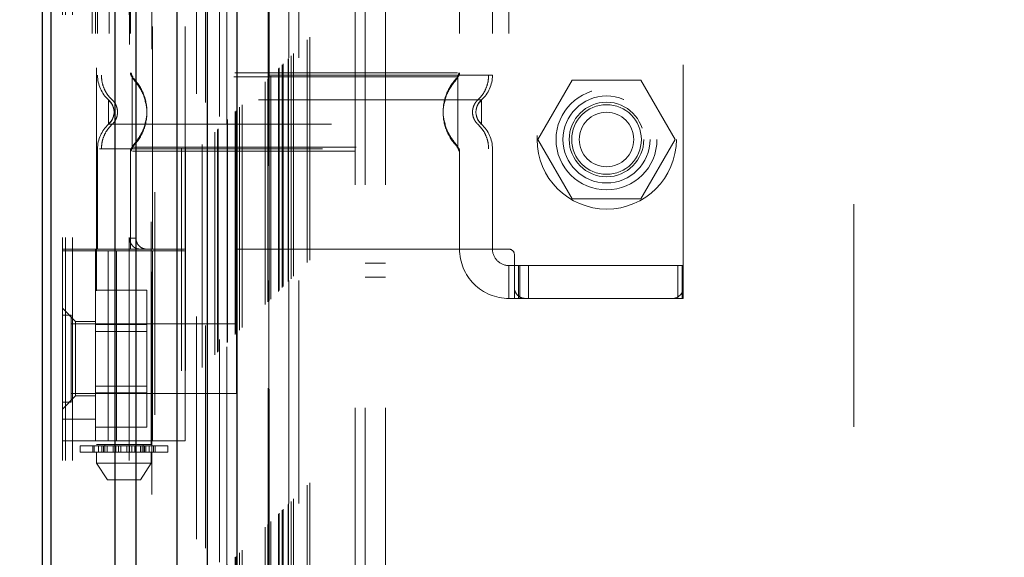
# Model space of a CAD drawing. Header units: inches. Extents: x 0.2 to 10.8, y 0.2 to 8.2.
# Tile 30 of 58: x 3.311 to 3.753, y 4.182 to 4.423. Entities that reach past the tile are written whole.
import ezdxf

# ---------------------------------------------------------------- set-up
doc = ezdxf.new("R2010")
doc.units = ezdxf.units.IN
doc.header["$MEASUREMENT"] = 0
doc.linetypes.add('HIDDEN', pattern=[0.07500000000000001, 0.05, -0.025])
doc.layers.add('DIMENSIONS', color=140, linetype='Continuous')
doc.styles.add('SLDTEXTSTYLE0', font='TXT', dxfattribs={"width": 0.7})
doc.dimstyles.new('SLDDIMSTYLE0', dxfattribs={"dimtxt": 0.0849609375, "dimasz": 0.13, "dimexe": 0, "dimexo": 0.0625, "dimgap": 0.021240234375, "dimtad": 0, "dimtih": 1, "dimtoh": 1, "dimlfac": 8, "dimrnd": 1e-09, "dimzin": 12, "dimdsep": 46, "dimtxsty": 'SLDTEXTSTYLE0', "dimsah": 1, "dimcen": 0.09, "dimadec": 0, "dimazin": 3, "dimtfac": 1, "dimtofl": 0, "dimtmove": 0, "dimatfit": 3, "dimfxl": 0, "dimfrac": 2, "dimtolj": 1, "dimtzin": 12, "dimarcsym": 0})

# ---------------------------------------------------------------- blocks, each defined once
blk = doc.blocks.new('_D_1')
at = {"layer": 'DIMENSIONS'}
for p, q in [((3.702812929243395, 4.795142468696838), (2.951442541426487, 4.795142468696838)), ((3.076442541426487, 4.795142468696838), (3.076442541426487, 4.419075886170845)), ((2.914868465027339, 4.26502494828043), (2.886338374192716, 4.26502494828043)), ((2.886338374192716, 4.26502494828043), (2.886338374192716, 4.129994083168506)), ((3.238016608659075, 4.26502494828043), (3.266546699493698, 4.26502494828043)), ((3.266546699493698, 4.26502494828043), (3.266546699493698, 4.129994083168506)), ((2.886338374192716, 4.129994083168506), (2.914868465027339, 4.129994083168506)), ((3.266546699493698, 4.129994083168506), (3.238016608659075, 4.129994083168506)), ((3.076442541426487, 3.559600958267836), (3.076442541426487, 4.110974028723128)), ((3.702729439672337, 3.559600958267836), (2.951442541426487, 3.559600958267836))]:
    blk.add_line(p, q, dxfattribs=at)
for points in [[(3.076442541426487, 4.795142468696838), (3.056442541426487, 4.665142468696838), (3.096442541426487, 4.665142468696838)], [(3.076442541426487, 3.559600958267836), (3.096442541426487, 3.689600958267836), (3.056442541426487, 3.689600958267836)]]:
    blk.add_solid(points, dxfattribs=at)
at = {"layer": 'DIMENSIONS', "char_height": 0.08333333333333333, "attachment_point": 1, "style": 'SLDTEXTSTYLE0'}
for s, insert in [('9.88', (2.950207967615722, 4.391467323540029)), ('251.1', (2.914868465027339, 4.23741639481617))]:
    blk.add_mtext(s, dxfattribs=dict(at, insert=insert))

msp = doc.modelspace()

# ---------------------------------------------------------------- linework, layer by layer
at = {"color": 7, "linetype": 'HIDDEN', "lineweight": 18}
for p, q in [((3.334739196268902, 3.225509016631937), (3.334739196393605, 5.587281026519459)), ((3.330239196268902, 3.225509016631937), (3.330239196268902, 5.143230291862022)), ((3.331557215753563, 3.225509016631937), (3.331557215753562, 5.142482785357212)), ((3.334739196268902, 3.225509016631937), (3.334739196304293, 5.140985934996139)), ((3.360171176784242, 3.225509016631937), (3.360171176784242, 5.129022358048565)), ((3.363353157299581, 3.225509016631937), (3.363353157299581, 5.128634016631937)), ((3.37028621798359, 5.110150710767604), (3.370286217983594, 3.244588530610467)), ((3.37167206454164, 3.245960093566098), (3.371672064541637, 5.108783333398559)), ((3.390426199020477, 5.090077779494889), (3.390426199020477, 3.264665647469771)), ((3.383676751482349, 3.265704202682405), (3.383676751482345, 5.089039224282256)), ((3.385376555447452, 3.265864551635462), (3.385376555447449, 5.0888788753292)), ((3.392979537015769, 3.267267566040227), (3.392979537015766, 5.08747586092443)), ((3.394337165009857, 5.086117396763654), (3.394337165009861, 3.268622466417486)), ((3.398604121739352, 3.27289215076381), (3.398604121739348, 5.081851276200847)), ((3.399825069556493, 3.27411309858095), (3.399825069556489, 5.080630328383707)), ((3.400049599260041, 3.274337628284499), (3.400049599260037, 5.080405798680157)), ((3.400660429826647, 5.079808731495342), (3.400660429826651, 3.27495231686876)), ((3.404052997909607, 5.076450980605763), (3.404052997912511, 3.2782924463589)), ((3.404099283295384, 3.278384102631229), (3.404099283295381, 5.07636158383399)), ((3.404300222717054, 3.278588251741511), (3.40430022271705, 5.076155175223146)), ((3.40777868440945, 3.282066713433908), (3.407778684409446, 5.072676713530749)), ((3.408124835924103, 3.28240331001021), (3.408124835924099, 5.072328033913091)), ((3.408484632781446, 5.072033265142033), (3.408484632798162, 3.282710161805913)), ((3.409732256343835, 3.284020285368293), (3.409732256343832, 5.070723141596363)), ((3.410828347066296, 3.285116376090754), (3.410828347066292, 5.069627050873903)), ((3.421154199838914, 3.295442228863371), (3.42115419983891, 5.059301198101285)), ((3.422404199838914, 3.296692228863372), (3.422404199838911, 5.058051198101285)), ((3.42249485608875, 5.057936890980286), (3.422494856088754, 3.296798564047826)), ((3.422723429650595, 5.057709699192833), (3.422723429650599, 3.297038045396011)), ((3.42302919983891, 5.057426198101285), (3.423029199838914, 3.297317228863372)), ((3.423029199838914, 3.297317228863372), (3.42302919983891, 5.057426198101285)), ((3.423654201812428, 3.297942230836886), (3.423654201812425, 5.056801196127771)), ((3.423725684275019, 3.297987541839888), (3.423725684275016, 5.056737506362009)), ((3.427091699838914, 3.301379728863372), (3.42709169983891, 5.053363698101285)), ((3.427091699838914, 3.301379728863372), (3.42709169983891, 5.053363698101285)), ((3.427453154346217, 3.301741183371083), (3.427453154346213, 5.053002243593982)), ((3.428846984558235, 3.303135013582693), (3.428846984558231, 5.051608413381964)), ((3.429279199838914, 3.303567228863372), (3.42927919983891, 5.051176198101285)), ((3.431493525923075, 3.305758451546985), (3.431493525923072, 5.048987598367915)), ((3.431702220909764, 3.305948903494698), (3.431702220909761, 5.048772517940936)), ((3.432773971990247, 3.307062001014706), (3.432773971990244, 5.047681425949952)), ((3.433933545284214, 3.308221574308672), (3.433933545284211, 5.046521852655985)), ((3.440069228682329, 3.314357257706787), (3.440069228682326, 5.04038616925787)), ((3.441161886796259, 3.315454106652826), (3.441161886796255, 5.039320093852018)), ((3.461614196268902, 3.349134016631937), (3.461614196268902, 5.005509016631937)), ((3.461614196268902, 3.349134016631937), (3.461614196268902, 5.005509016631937)), ((3.466114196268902, 3.349134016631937), (3.466114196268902, 5.005509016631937)), ((3.475114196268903, 3.349134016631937), (3.475114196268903, 5.005509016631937)), ((3.422812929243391, 3.406184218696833), (3.422812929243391, 4.948559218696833)), ((3.43181292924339, 3.406184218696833), (3.43181292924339, 4.948559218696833)), ((3.436312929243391, 3.406184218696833), (3.436312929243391, 4.948559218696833)), ((3.436312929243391, 3.406184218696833), (3.436312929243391, 4.948559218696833)), ((3.68531292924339, 3.640559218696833), (3.68531292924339, 4.714184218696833)), ((3.345495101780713, 4.601665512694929), (3.345495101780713, 4.232571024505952)), ((3.370101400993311, 4.232571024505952), (3.370101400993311, 4.601665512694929)), ((3.608782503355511, 4.303122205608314), (3.608782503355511, 4.534421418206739)), ((3.343601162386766, 4.51719700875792), (3.343601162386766, 4.320346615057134)), ((3.345002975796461, 4.51719700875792), (3.345002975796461, 4.320346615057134)), ((3.345987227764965, 4.51719700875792), (3.345987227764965, 4.320346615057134)), ((3.351206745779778, 4.51719700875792), (3.351206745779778, 4.320346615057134)), ((3.360751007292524, 4.51719700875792), (3.360751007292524, 4.320346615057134)), ((3.370593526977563, 4.320346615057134), (3.370593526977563, 4.51719700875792)), ((3.385357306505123, 4.320346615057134), (3.385357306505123, 4.51719700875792)), ((3.508388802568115, 4.51719700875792), (3.508388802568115, 4.320346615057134)), ((3.523152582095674, 4.51719700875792), (3.523152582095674, 4.320346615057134)), ((3.530534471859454, 4.51719700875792), (3.530534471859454, 4.320346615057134)), ((3.530534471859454, 4.51719700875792), (3.530534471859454, 4.320346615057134)), ((3.360311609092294, 4.512275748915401), (3.360311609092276, 4.325267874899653)), ((3.363211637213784, 4.512275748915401), (3.363211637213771, 4.325267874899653)), ((3.361487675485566, 4.397678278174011), (3.362749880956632, 4.395804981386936)), ((3.507652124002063, 4.397678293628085), (3.506388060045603, 4.395802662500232)), ((3.558961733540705, 4.39618421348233), (3.543589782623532, 4.36955921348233)), ((3.589705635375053, 4.39618421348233), (3.558961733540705, 4.39618421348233)), ((3.605077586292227, 4.36955921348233), (3.589705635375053, 4.39618421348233)), ((3.353369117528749, 4.381862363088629), (3.353237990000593, 4.383068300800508)), ((3.515901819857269, 4.383068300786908), (3.51577069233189, 4.381862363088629)), ((3.515905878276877, 4.383088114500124), (3.515772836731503, 4.381862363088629)), ((3.353237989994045, 4.380656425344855), (3.353369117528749, 4.381862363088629)), ((3.51577069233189, 4.381862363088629), (3.515901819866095, 4.38065642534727)), ((3.515772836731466, 4.381862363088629), (3.515905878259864, 4.380636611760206)), ((3.543589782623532, 4.36955921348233), (3.558961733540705, 4.34293421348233)), ((3.589705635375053, 4.34293421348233), (3.605077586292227, 4.36955921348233)), ((3.3459872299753, 4.365356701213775), (3.345987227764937, 4.320346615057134)), ((3.362749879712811, 4.367919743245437), (3.361487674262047, 4.366046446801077)), ((3.506388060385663, 4.367922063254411), (3.507652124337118, 4.366046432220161)), ((3.523152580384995, 4.365356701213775), (3.52315258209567, 4.320346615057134)), ((3.360751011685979, 4.364290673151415), (3.360751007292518, 4.320346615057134)), ((3.508388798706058, 4.364290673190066), (3.508388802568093, 4.320346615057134)), ((3.558961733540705, 4.34293421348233), (3.589705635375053, 4.34293421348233)), ((3.360311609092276, 4.325267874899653), (3.363211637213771, 4.325267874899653)), ((3.385357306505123, 4.320346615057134), (3.330239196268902, 4.320346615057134)), ((3.330239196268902, 4.319608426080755), (3.385357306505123, 4.319608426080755)), ((3.345002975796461, 4.320346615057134), (3.345002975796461, 4.319608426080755)), ((3.345002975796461, 4.234224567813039), (3.345002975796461, 4.319608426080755)), ((3.350665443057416, 4.234224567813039), (3.350665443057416, 4.319608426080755)), ((3.354486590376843, 4.319608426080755), (3.354486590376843, 4.234224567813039)), ((3.370593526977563, 4.234224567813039), (3.370593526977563, 4.319608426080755)), ((3.508388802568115, 4.320346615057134), (3.385357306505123, 4.320346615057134)), ((3.385357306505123, 4.234224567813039), (3.385357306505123, 4.319608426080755)), ((3.530534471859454, 4.320346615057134), (3.508388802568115, 4.320346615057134)), ((3.532995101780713, 4.317885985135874), (3.532995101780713, 4.303122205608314)), ((3.466114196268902, 4.314071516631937), (3.475114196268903, 4.314071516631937)), ((3.530534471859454, 4.312964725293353), (3.530534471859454, 4.298200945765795)), ((3.530534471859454, 4.312964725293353), (3.532995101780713, 4.312964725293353)), ((3.532995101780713, 4.312964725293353), (3.535455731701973, 4.312964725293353)), ((3.53489875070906, 4.298200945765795), (3.53489875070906, 4.312964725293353)), ((3.535455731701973, 4.298200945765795), (3.535455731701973, 4.312964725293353)), ((3.606321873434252, 4.312964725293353), (3.535455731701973, 4.312964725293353)), ((3.539284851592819, 4.298200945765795), (3.539284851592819, 4.312964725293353)), ((3.606321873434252, 4.298200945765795), (3.606321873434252, 4.312964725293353)), ((3.606321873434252, 4.312964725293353), (3.608782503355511, 4.312964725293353)), ((3.608247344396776, 4.298200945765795), (3.608247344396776, 4.312964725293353)), ((3.466114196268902, 4.307821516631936), (3.475114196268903, 4.307821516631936)), ((3.532995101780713, 4.298200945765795), (3.532995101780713, 4.303122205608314)), ((3.608782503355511, 4.298200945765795), (3.608782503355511, 4.303122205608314)), ((3.345002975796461, 4.301877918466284), (3.368127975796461, 4.301877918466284)), ((3.368127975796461, 4.28650596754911), (3.368127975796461, 4.301877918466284)), ((3.532995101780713, 4.298200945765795), (3.530534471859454, 4.298200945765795)), ((3.535455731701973, 4.298200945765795), (3.532995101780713, 4.298200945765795)), ((3.537916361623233, 4.298200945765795), (3.535455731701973, 4.298200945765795)), ((3.537916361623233, 4.298200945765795), (3.603861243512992, 4.298200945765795)), ((3.606321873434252, 4.298200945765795), (3.603861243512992, 4.298200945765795)), ((3.608782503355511, 4.298200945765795), (3.606321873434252, 4.298200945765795)), ((3.336144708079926, 4.287866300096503), (3.330239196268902, 4.293771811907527)), ((3.334145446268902, 4.290665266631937), (3.330239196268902, 4.290665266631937)), ((3.334145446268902, 4.251602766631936), (3.334145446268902, 4.290665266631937)), ((3.408364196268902, 4.286759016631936), (3.334145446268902, 4.286759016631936)), ((3.336144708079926, 4.287866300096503), (3.336144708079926, 4.271134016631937)), ((3.345002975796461, 4.287866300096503), (3.336144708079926, 4.287866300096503)), ((3.345002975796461, 4.28650596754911), (3.368127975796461, 4.28650596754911)), ((3.368127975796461, 4.255762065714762), (3.368127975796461, 4.28650596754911)), ((3.408364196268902, 4.255509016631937), (3.408364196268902, 4.286759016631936)), ((3.368127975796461, 4.283377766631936), (3.345002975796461, 4.283377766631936)), ((3.336144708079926, 4.271134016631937), (3.336144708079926, 4.254401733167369)), ((3.345002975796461, 4.258890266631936), (3.368127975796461, 4.258890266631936)), ((3.330239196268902, 4.248496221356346), (3.336144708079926, 4.254401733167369)), ((3.334145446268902, 4.255509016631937), (3.408364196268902, 4.255509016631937)), ((3.336144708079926, 4.254401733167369), (3.345002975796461, 4.254401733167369)), ((3.345002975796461, 4.255762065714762), (3.368127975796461, 4.255762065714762)), ((3.368127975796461, 4.240390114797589), (3.368127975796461, 4.255762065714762)), ((3.330239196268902, 4.251602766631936), (3.334145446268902, 4.251602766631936)), ((3.345002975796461, 4.244067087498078), (3.330239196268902, 4.244067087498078)), ((3.345002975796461, 4.240390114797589), (3.368127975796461, 4.240390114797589)), ((3.385357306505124, 4.234224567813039), (3.330239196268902, 4.234224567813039)), ((3.370101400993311, 4.232571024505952), (3.345495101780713, 4.232571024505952)), ((3.349186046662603, 4.232571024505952), (3.349186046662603, 4.229126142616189)), ((3.366410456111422, 4.229126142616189), (3.366410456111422, 4.232571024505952)), ((3.338113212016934, 4.2320788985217), (3.34643406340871, 4.2320788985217)), ((3.338113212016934, 4.2320788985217), (3.338113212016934, 4.229126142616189)), ((3.34643406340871, 4.229126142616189), (3.338113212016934, 4.229126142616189)), ((3.34379273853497, 4.2320788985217), (3.34379273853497, 4.229126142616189)), ((3.343846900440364, 4.229126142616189), (3.343846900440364, 4.2320788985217)), ((3.344522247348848, 4.2320788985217), (3.344522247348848, 4.229126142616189)), ((3.345495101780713, 4.229126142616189), (3.345495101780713, 4.224204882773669)), ((3.34643406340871, 4.2320788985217), (3.34643406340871, 4.229126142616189)), ((3.34643406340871, 4.2320788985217), (3.347963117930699, 4.2320788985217)), ((3.347963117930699, 4.229126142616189), (3.34643406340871, 4.229126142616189)), ((3.347963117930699, 4.229126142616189), (3.347963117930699, 4.2320788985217)), ((3.347963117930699, 4.2320788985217), (3.350333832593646, 4.2320788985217)), ((3.349404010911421, 4.229126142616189), (3.347963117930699, 4.229126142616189)), ((3.348577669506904, 4.229126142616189), (3.348577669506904, 4.2320788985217)), ((3.349186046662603, 4.2320788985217), (3.349186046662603, 4.229126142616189)), ((3.349294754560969, 4.2320788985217), (3.349294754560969, 4.229126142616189)), ((3.349294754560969, 4.229126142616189), (3.366192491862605, 4.229126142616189)), ((3.349307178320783, 4.229126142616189), (3.349307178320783, 4.2320788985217)), ((3.350237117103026, 4.229126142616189), (3.350237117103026, 4.2320788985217)), ((3.350333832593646, 4.2320788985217), (3.350333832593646, 4.229126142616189)), ((3.350333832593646, 4.2320788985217), (3.350357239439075, 4.2320788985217)), ((3.350333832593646, 4.2320788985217), (3.352968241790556, 4.2320788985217)), ((3.350357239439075, 4.229126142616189), (3.350357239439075, 4.2320788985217)), ((3.352968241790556, 4.2320788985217), (3.352968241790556, 4.229126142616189)), ((3.352968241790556, 4.2320788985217), (3.354240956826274, 4.2320788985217)), ((3.354240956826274, 4.229126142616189), (3.354240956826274, 4.2320788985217)), ((3.354240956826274, 4.2320788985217), (3.355327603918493, 4.2320788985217)), ((3.355327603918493, 4.2320788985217), (3.355327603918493, 4.229126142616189)), ((3.355327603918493, 4.2320788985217), (3.356434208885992, 4.2320788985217)), ((3.356434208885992, 4.229126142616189), (3.356434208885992, 4.2320788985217)), ((3.356434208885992, 4.2320788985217), (3.359162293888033, 4.2320788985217)), ((3.359162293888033, 4.2320788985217), (3.359162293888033, 4.229126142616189)), ((3.359162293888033, 4.2320788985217), (3.360268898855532, 4.2320788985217)), ((3.360268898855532, 4.229126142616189), (3.360268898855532, 4.2320788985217)), ((3.360268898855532, 4.2320788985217), (3.361355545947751, 4.2320788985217)), ((3.361355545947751, 4.2320788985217), (3.361355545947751, 4.229126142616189)), ((3.361355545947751, 4.2320788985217), (3.362628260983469, 4.2320788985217)), ((3.362628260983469, 4.229126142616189), (3.362628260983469, 4.2320788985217)), ((3.362628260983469, 4.2320788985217), (3.36523926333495, 4.2320788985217)), ((3.36523926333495, 4.2320788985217), (3.365262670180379, 4.2320788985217)), ((3.36523926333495, 4.2320788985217), (3.36523926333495, 4.229126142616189)), ((3.365262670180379, 4.229126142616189), (3.365262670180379, 4.2320788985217)), ((3.365262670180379, 4.2320788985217), (3.367633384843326, 4.2320788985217)), ((3.365359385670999, 4.2320788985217), (3.365359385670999, 4.229126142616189)), ((3.367633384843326, 4.229126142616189), (3.366192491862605, 4.229126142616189)), ((3.366289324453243, 4.2320788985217), (3.366289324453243, 4.229126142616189)), ((3.366301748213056, 4.229126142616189), (3.366301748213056, 4.2320788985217)), ((3.366410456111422, 4.229126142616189), (3.366410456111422, 4.2320788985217)), ((3.367018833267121, 4.2320788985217), (3.367018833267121, 4.229126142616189)), ((3.367633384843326, 4.2320788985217), (3.367633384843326, 4.229126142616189)), ((3.367633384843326, 4.2320788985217), (3.369162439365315, 4.2320788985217)), ((3.369162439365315, 4.229126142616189), (3.367633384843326, 4.229126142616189)), ((3.369162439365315, 4.229126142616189), (3.369162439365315, 4.2320788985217)), ((3.369162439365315, 4.2320788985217), (3.377483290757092, 4.2320788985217)), ((3.377483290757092, 4.229126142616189), (3.369162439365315, 4.229126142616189)), ((3.370101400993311, 4.224204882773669), (3.370101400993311, 4.229126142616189)), ((3.371074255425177, 4.229126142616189), (3.371074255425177, 4.2320788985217)), ((3.371749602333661, 4.2320788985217), (3.371749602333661, 4.229126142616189)), ((3.371803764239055, 4.229126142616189), (3.371803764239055, 4.2320788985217)), ((3.377483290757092, 4.229126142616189), (3.377483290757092, 4.2320788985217)), ((3.345495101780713, 4.224204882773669), (3.370101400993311, 4.224204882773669)), ((3.345495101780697, 4.224204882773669), (3.350416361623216, 4.216822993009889)), ((3.365180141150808, 4.216822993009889), (3.370101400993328, 4.224204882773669)), ((3.350416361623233, 4.216822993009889), (3.365180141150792, 4.216822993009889))]:
    msp.add_line(p, q, dxfattribs=at)
at = {"color": 7, "linetype": 'Continuous', "lineweight": 25}
for p, q in [((3.321239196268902, 3.225509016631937), (3.321239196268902, 5.144253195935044)), ((3.325193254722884, 3.225509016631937), (3.325193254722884, 5.142482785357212)), ((3.353807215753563, 3.225509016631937), (3.353807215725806, 5.129022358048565)), ((3.363353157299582, 3.225509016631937), (3.363353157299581, 5.128634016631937)), ((3.381562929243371, 5.090077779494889), (3.381562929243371, 3.264665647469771)), ((3.395189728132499, 5.076450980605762), (3.395189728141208, 3.2782924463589)), ((3.408484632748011, 5.072033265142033), (3.408484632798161, 3.282710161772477))]:
    msp.add_line(p, q, dxfattribs=at)
at = {"color": 7, "linetype": 'HIDDEN', "lineweight": 18}
for centre, radius in [((3.57443792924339, 4.369559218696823), 0.03124999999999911), ((3.574333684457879, 4.36955921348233), 0.02263779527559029), ((3.574333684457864, 4.36955921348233), 0.01953125), ((3.574333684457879, 4.36955921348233), 0.01673228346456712), ((3.574333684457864, 4.36955921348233), 0.01562500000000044), ((3.574333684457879, 4.36955921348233), 0.01224374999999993)]:
    msp.add_circle(centre, radius, dxfattribs=at)
for centre, radius, start, end in [((3.360751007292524, 4.398368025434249), 0.01476377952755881, 180.0000000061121, 228.2366022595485), ((3.363211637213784, 4.399434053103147), 0.002460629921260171, 180.0000000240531, 225.5237275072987), ((3.505928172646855, 4.399434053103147), 0.002460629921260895, 314.4762724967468, 359.9999999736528), ((3.508388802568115, 4.398368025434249), 0.01476377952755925, 311.7633977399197, 0), ((3.360751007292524, 4.36535670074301), 0.01476377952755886, 131.7633977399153, 180), ((3.508388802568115, 4.36535670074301), 0.01476377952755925, 0, 48.23660226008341), ((3.363211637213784, 4.364290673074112), 0.002460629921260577, 134.4762724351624, 180), ((3.505928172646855, 4.364290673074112), 0.002460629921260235, 2.750604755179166e-08, 45.52372749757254), ((3.530534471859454, 4.320346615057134), 0.02214566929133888, 180, 270.0000000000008), ((3.530534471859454, 4.320346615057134), 0.007381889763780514, 180, 270.0000000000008), ((3.530534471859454, 4.317885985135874), 0.002460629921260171, 0, 90), ((3.537916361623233, 4.303122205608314), 0.004921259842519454, 180, 270.0000000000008), ((3.603861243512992, 4.303122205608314), 0.004921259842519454, 270.0000000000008, 0)]:
    msp.add_arc(centre, radius, start, end, dxfattribs=at)
for points, knots in [([(3.523152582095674, 4.39836802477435), (3.522822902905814, 4.39836802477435), (3.522163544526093, 4.39836802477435), (3.516896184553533, 4.39836802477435), (3.508709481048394, 4.398368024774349), (3.497608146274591, 4.39836802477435), (3.484101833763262, 4.39836802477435), (3.468687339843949, 4.39836802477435), (3.451962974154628, 4.39836802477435), (3.434569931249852, 4.39836802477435), (3.417176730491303, 4.39836802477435), (3.400452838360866, 4.39836802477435), (3.385036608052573, 4.39836802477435), (3.371536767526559, 4.39836802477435), (3.360411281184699, 4.39836802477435), (3.352314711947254, 4.39836802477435), (3.347656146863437, 4.39836802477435), (3.347049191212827, 4.39836802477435), (3.346848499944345, 4.39836802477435)], [0, 0, 0, 0, 0.06454114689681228, 0.1290822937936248, 0.1936234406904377, 0.25816458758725, 0.3227057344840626, 0.3872468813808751, 0.4517880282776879, 0.5163291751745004, 0.580870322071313, 0.6454114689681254, 0.7099526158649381, 0.7744937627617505, 0.839034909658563, 0.9035760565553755, 0.9681172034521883, 1, 1, 1, 1]), ([(3.347697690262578, 4.398368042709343), (3.347758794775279, 4.397343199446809), (3.347882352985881, 4.3952708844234), (3.348873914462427, 4.392294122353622), (3.350391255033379, 4.389557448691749), (3.351824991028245, 4.388083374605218), (3.352534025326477, 4.387354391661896)], [0, 0, 0, 0, 0.2472720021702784, 0.5000037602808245, 0.752733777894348, 1, 1, 1, 1]), ([(3.361107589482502, 4.399445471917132), (3.361115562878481, 4.399282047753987), (3.361131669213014, 4.398951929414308), (3.361286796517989, 4.398477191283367), (3.361515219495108, 4.398033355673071), (3.361738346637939, 4.397790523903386), (3.361848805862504, 4.397670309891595)], [0, 0, 0, 0, 0.2475219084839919, 0.4999965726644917, 0.7524730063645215, 0.9999999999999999, 0.9999999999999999, 0.9999999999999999, 0.9999999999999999]), ([(3.361487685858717, 4.397678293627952), (3.361487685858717, 4.397719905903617), (3.361487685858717, 4.395095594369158), (3.361487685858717, 4.388071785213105), (3.361487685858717, 4.38186236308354), (3.361487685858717, 4.37565294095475), (3.361487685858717, 4.368629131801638), (3.361487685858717, 4.366004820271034), (3.361487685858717, 4.366046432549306)], [6.283185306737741, 6.283185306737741, 6.283185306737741, 6.283185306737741, 7.068583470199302, 7.461282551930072, 7.853981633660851, 8.24668071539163, 8.63937979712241, 9.42477796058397, 9.42477796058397, 9.42477796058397, 9.42477796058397]), ([(3.36801755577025, 4.384076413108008), (3.367673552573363, 4.385885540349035), (3.367093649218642, 4.388935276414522), (3.365027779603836, 4.392594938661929), (3.363208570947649, 4.395324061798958), (3.362087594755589, 4.396657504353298), (3.361487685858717, 4.397371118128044)], [0, 0, 0, 0, 0.3903267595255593, 0.6579932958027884, 0.8169694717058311, 1, 1, 1, 1]), ([(3.507527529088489, 4.399434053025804), (3.50738711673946, 4.399434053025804), (3.50688922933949, 4.399434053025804), (3.503098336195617, 4.399434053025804), (3.49637346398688, 4.399434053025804), (3.487096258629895, 4.399434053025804), (3.475847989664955, 4.399434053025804), (3.463000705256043, 4.399434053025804), (3.449064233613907, 4.399434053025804), (3.434569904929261, 4.399434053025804), (3.420075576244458, 4.399434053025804), (3.406139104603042, 4.399434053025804), (3.393291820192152, 4.399434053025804), (3.382043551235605, 4.399434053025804), (3.372766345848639, 4.399434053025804), (3.366041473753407, 4.399434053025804), (3.36225058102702, 4.399434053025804), (3.361752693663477, 4.399434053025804), (3.361612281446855, 4.399434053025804)], [0, 0, 0, 0, 0.02656569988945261, 0.0941991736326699, 0.1618326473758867, 0.2294661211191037, 0.2970995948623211, 0.3647330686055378, 0.4323665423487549, 0.5000000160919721, 0.5676334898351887, 0.6352669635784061, 0.7029004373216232, 0.77053391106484, 0.8381673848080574, 0.905800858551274, 0.9734343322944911, 0.9999999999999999, 0.9999999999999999, 0.9999999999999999, 0.9999999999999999]), ([(3.507172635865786, 4.397678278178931), (3.507126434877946, 4.397678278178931), (3.506878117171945, 4.397678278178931), (3.504814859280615, 4.397678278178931), (3.500428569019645, 4.397678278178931), (3.49312811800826, 4.397678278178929), (3.482685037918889, 4.397678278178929), (3.468985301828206, 4.397678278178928), (3.452565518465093, 4.397678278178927), (3.43456990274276, 4.397678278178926), (3.416574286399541, 4.397678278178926), (3.400154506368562, 4.397678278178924), (3.386454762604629, 4.397678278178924), (3.376011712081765, 4.397678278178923), (3.368711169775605, 4.397678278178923), (3.36432517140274, 4.397678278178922), (3.362262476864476, 4.397678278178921), (3.362014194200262, 4.397678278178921), (3.361968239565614, 4.397678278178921)], [0, 0, 0, 0, 0.01170879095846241, 0.06293155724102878, 0.1206490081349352, 0.1851790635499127, 0.2564308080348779, 0.333714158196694, 0.415615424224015, 0.5000373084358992, 0.5844591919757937, 0.6663604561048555, 0.7436438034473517, 0.8148955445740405, 0.879425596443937, 0.9371430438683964, 0.988365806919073, 1, 1, 1, 1]), ([(3.507652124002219, 4.39737111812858), (3.507052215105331, 4.39665750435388), (3.505931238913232, 4.395324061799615), (3.504112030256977, 4.39259493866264), (3.502046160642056, 4.388935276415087), (3.501466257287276, 4.385885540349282), (3.50112225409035, 4.384076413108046)], [0, 0, 0, 0, 0.183030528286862, 0.3420067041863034, 0.6096732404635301, 1, 1, 1, 1]), ([(3.507292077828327, 4.397670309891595), (3.50740253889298, 4.397790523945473), (3.507625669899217, 4.398033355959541), (3.507854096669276, 4.398477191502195), (3.508009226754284, 4.398951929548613), (3.508025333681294, 4.399282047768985), (3.508033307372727, 4.399445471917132)], [0, 0, 0, 0, 0.2475266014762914, 0.5000029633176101, 0.7524777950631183, 1, 1, 1, 1]), ([(3.507652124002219, 4.366046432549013), (3.507652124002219, 4.366004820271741), (3.507652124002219, 4.368629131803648), (3.507652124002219, 4.375652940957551), (3.507652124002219, 4.381862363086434), (3.507652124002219, 4.388071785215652), (3.507652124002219, 4.395095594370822), (3.507652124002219, 4.397719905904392), (3.507652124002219, 4.397678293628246)], [3.14159265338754, 3.14159265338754, 3.14159265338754, 3.14159265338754, 3.92699081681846, 4.31968989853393, 4.71238898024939, 5.10508806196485, 5.49778714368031, 6.28318530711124, 6.28318530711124, 6.28318530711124, 6.28318530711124]), ([(3.51660577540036, 4.387354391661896), (3.517314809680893, 4.388083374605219), (3.518748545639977, 4.389557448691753), (3.520265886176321, 4.392294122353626), (3.521257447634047, 4.3952708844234), (3.521381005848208, 4.397343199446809), (3.52144211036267, 4.398368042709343)], [0, 0, 0, 0, 0.2472662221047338, 0.4999962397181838, 0.7527279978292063, 1, 1, 1, 1]), ([(3.518223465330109, 4.387354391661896), (3.51823768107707, 4.387354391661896), (3.51331964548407, 4.387354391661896), (3.494304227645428, 4.387354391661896), (3.467810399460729, 4.387354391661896), (3.43456990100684, 4.387354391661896), (3.401329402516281, 4.387354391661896), (3.374835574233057, 4.387354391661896), (3.35582015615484, 4.387354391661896), (3.350902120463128, 4.387354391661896), (3.35091633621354, 4.387354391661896)], [4.712414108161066, 4.712414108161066, 4.712414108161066, 4.712414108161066, 5.15721612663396, 5.48839215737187, 5.88580339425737, 6.28321463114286, 6.68062586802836, 7.07803710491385, 7.40921313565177, 7.854015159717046, 7.854015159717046, 7.854015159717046, 7.854015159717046]), ([(3.350917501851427, 4.387355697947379), (3.350917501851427, 4.387355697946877), (3.350917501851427, 4.387212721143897), (3.350917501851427, 4.386662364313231), (3.350917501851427, 4.386255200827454), (3.350917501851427, 4.385238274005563), (3.350917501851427, 4.384628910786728), (3.350917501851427, 4.383300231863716), (3.350917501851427, 4.382581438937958), (3.350917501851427, 4.381143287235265), (3.350917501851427, 4.380424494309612), (3.350917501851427, 4.379095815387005), (3.350917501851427, 4.378486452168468), (3.350917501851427, 4.377469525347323), (3.350917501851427, 4.377062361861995), (3.350917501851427, 4.376512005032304), (3.350917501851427, 4.376369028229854), (3.350917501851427, 4.376369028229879)], [0, 0, 0, 0, 0.125, 0.125, 0.25, 0.25, 0.375, 0.375, 0.5, 0.5, 0.625, 0.625, 0.75, 0.75, 0.875, 0.875, 1, 1, 1, 1]), ([(3.352886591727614, 4.384358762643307), (3.352834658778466, 4.384529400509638), (3.352632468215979, 4.385193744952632), (3.351992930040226, 4.386246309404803), (3.351275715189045, 4.386986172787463), (3.350917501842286, 4.387355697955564)], [0, 0, 0, 0, 0.1474872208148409, 0.574212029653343, 0.9999999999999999, 0.9999999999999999, 0.9999999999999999, 0.9999999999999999]), ([(3.353326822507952, 4.382634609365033), (3.35325328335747, 4.383081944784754), (3.353105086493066, 4.383983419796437), (3.352579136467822, 4.385192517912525), (3.351866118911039, 4.386233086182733), (3.351235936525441, 4.386694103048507), (3.350917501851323, 4.386927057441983)], [0, 0, 0, 0, 0.2435770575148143, 0.490859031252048, 0.7427282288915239, 1, 1, 1, 1]), ([(3.352534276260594, 4.387354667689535), (3.352889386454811, 4.386986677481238), (3.353600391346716, 4.38624988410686), (3.354345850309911, 4.384884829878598), (3.354825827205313, 4.383410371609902), (3.354992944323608, 4.381862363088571), (3.354825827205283, 4.380314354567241), (3.354345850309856, 4.378839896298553), (3.353600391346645, 4.377474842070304), (3.352889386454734, 4.376738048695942), (3.352534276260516, 4.376370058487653)], [0, 0, 0, 0, 0.1248360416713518, 0.2499478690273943, 0.3751095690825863, 0.5000000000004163, 0.6248904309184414, 0.7500521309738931, 0.8751639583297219, 1, 1, 1, 1]), ([(3.366552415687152, 4.389564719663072), (3.367339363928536, 4.386997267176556), (3.368913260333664, 4.381862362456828), (3.367339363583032, 4.376727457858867), (3.366552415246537, 4.37416000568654)], [0, 0, 0, 0, 0.500000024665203, 0.9999999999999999, 0.9999999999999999, 0.9999999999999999, 0.9999999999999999]), ([(3.502586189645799, 4.389562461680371), (3.501799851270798, 4.386995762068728), (3.500227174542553, 4.381862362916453), (3.501799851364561, 4.376728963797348), (3.502586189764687, 4.374162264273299)], [0, 0, 0, 0, 0.5000000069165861, 1, 1, 1, 1]), ([(3.516605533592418, 4.376370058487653), (3.516250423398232, 4.376738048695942), (3.515539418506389, 4.377474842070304), (3.514793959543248, 4.378839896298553), (3.514313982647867, 4.380314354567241), (3.514146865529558, 4.381862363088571), (3.514313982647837, 4.383410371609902), (3.514793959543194, 4.384884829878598), (3.515539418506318, 4.38624988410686), (3.516250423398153, 4.386986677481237), (3.516605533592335, 4.387354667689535)], [0, 0, 0, 0, 0.1248360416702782, 0.2499478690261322, 0.3751095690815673, 0.4999999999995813, 0.6248904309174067, 0.7500521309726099, 0.8751639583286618, 1, 1, 1, 1]), ([(3.518222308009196, 4.386927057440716), (3.517903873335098, 4.38669410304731), (3.51727369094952, 4.386233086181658), (3.516560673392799, 4.385192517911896), (3.51603472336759, 4.383983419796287), (3.515886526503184, 4.383081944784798), (3.515812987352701, 4.382634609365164)], [0, 0, 0, 0, 0.2572717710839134, 0.5091409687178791, 0.756422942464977, 1, 1, 1, 1]), ([(3.518222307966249, 4.387355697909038), (3.517864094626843, 4.386986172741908), (3.517146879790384, 4.386246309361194), (3.516507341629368, 4.385193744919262), (3.516305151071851, 4.384529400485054), (3.516253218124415, 4.384358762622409)], [0, 0, 0, 0, 0.4257879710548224, 0.8525127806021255, 1, 1, 1, 1]), ([(3.518223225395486, 4.387354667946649), (3.517854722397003, 4.386990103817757), (3.517196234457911, 4.386338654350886), (3.516773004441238, 4.385516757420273), (3.51658662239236, 4.385154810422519)], [0, 0, 0, 0, 0.5596199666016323, 1, 1, 1, 1]), ([(3.518222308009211, 4.376369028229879), (3.518222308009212, 4.376369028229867), (3.518222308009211, 4.376512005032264), (3.518222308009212, 4.377062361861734), (3.518222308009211, 4.377469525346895), (3.518222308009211, 4.378486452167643), (3.518222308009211, 4.379095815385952), (3.518222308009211, 4.380424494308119), (3.518222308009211, 4.381143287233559), (3.518222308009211, 4.382581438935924), (3.518222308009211, 4.383300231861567), (3.518222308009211, 4.384628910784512), (3.518222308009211, 4.385238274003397), (3.518222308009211, 4.386255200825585), (3.518222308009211, 4.386662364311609), (3.518222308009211, 4.387212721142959), (3.518222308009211, 4.387355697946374), (3.518222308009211, 4.387355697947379)], [0, 0, 0, 0, 0.125, 0.125, 0.25, 0.25, 0.375, 0.375, 0.5, 0.5, 0.625, 0.625, 0.75, 0.75, 0.875, 0.875, 1, 1, 1, 1]), ([(3.350917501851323, 4.376797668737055), (3.35123593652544, 4.377030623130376), (3.351866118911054, 4.377491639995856), (3.352579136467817, 4.378532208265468), (3.353105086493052, 4.379741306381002), (3.353253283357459, 4.380642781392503), (3.353326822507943, 4.381090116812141)], [0, 0, 0, 0, 0.2572717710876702, 0.5091409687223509, 0.756422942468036, 1, 1, 1, 1]), ([(3.350917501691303, 4.376369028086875), (3.351275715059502, 4.376738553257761), (3.351992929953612, 4.377478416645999), (3.35263246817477, 4.378530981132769), (3.352834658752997, 4.379195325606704), (3.352886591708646, 4.379365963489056)], [0, 0, 0, 0, 0.4257879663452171, 0.8525127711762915, 0.9999999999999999, 0.9999999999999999, 0.9999999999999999, 0.9999999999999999]), ([(3.361487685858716, 4.366353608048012), (3.362087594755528, 4.367067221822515), (3.363208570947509, 4.368400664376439), (3.365027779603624, 4.371129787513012), (3.36709364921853, 4.374789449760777), (3.367673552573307, 4.377839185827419), (3.36801755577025, 4.379648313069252)], [0, 0, 0, 0, 0.1830305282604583, 0.3420067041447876, 0.6096732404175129, 1, 1, 1, 1]), ([(3.50112225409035, 4.379648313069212), (3.5014662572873, 4.377839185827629), (3.502046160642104, 4.374789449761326), (3.504112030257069, 4.371129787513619), (3.505931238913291, 4.368400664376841), (3.507052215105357, 4.367067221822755), (3.507652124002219, 4.36635360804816)], [0, 0, 0, 0, 0.3903267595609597, 0.6579932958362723, 0.8169694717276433, 1, 1, 1, 1]), ([(3.515812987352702, 4.381090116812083), (3.515886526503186, 4.380642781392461), (3.516034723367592, 4.379741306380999), (3.5165606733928, 4.378532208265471), (3.517273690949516, 4.377491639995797), (3.517903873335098, 4.377030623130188), (3.518222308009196, 4.376797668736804)], [0, 0, 0, 0, 0.2435770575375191, 0.4908590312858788, 0.7427282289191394, 1, 1, 1, 1]), ([(3.516253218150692, 4.379365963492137), (3.516305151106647, 4.379195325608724), (3.516507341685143, 4.378530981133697), (3.517146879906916, 4.377478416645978), (3.5178640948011, 4.376738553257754), (3.518222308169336, 4.376369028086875)], [0, 0, 0, 0, 0.1474872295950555, 0.5742120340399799, 1, 1, 1, 1]), ([(3.516586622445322, 4.378569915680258), (3.516773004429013, 4.378207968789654), (3.517196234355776, 4.377386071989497), (3.51785472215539, 4.376734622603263), (3.518223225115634, 4.376370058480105)], [0, 0, 0, 0, 0.4403799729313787, 1, 1, 1, 1]), ([(3.352534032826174, 4.376370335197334), (3.351824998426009, 4.375641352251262), (3.350391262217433, 4.374167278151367), (3.348873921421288, 4.371430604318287), (3.347882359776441, 4.368453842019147), (3.347758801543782, 4.366381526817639), (3.347697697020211, 4.36535668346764)], [0, 0, 0, 0, 0.2472662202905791, 0.4999962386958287, 0.7527279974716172, 1, 1, 1, 1]), ([(3.35091634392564, 4.376370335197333), (3.35090212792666, 4.376370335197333), (3.355820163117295, 4.376370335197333), (3.374835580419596, 4.376370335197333), (3.401329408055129, 4.376370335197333), (3.434569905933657, 4.376370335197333), (3.467810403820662, 4.376370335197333), (3.49430423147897, 4.376370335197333), (3.513319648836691, 4.376370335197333), (3.518237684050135, 4.376370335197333), (3.518223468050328, 4.376370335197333)], [4.71236405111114, 4.71236405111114, 4.71236405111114, 4.71236405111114, 5.157166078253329, 5.4883421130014, 5.88575335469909, 6.28316459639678, 6.680575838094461, 7.07798707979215, 7.409163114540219, 7.853965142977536, 7.853965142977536, 7.853965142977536, 7.853965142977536]), ([(3.521442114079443, 4.36535668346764), (3.521381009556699, 4.366381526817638), (3.521257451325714, 4.368453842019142), (3.520265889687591, 4.371430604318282), (3.518748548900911, 4.37416727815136), (3.517314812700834, 4.37564135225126), (3.516605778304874, 4.376370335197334)], [0, 0, 0, 0, 0.2472720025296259, 0.5000037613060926, 0.7527337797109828, 1, 1, 1, 1]), ([(3.346848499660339, 4.365356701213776), (3.347049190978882, 4.365356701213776), (3.347656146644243, 4.365356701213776), (3.352314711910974, 4.365356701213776), (3.360411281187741, 4.365356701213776), (3.371536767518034, 4.365356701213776), (3.385036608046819, 4.365356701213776), (3.400452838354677, 4.365356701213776), (3.417176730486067, 4.365356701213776), (3.434569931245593, 4.365356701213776), (3.45196297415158, 4.365356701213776), (3.468687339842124, 4.365356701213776), (3.484101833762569, 4.365356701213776), (3.497608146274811, 4.365356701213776), (3.508709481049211, 4.365356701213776), (3.516896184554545, 4.365356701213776), (3.522163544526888, 4.365356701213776), (3.522822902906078, 4.365356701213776), (3.523152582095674, 4.365356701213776)], [0, 0, 0, 0, 0.03188280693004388, 0.09642395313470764, 0.1609650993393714, 0.2255062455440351, 0.2900473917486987, 0.3545885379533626, 0.4191296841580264, 0.4836708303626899, 0.5482119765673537, 0.6127531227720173, 0.6772942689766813, 0.7418354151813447, 0.8063765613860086, 0.870917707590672, 0.9354588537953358, 1, 1, 1, 1]), ([(3.361848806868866, 4.366054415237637), (3.36173834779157, 4.365934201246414), (3.3615152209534, 4.365691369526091), (3.361286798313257, 4.365247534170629), (3.36113167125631, 4.364772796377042), (3.361115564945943, 4.364442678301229), (3.361107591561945, 4.364279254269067)], [0, 0, 0, 0, 0.2475270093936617, 0.500003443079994, 0.7524780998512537, 1, 1, 1, 1]), ([(3.361968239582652, 4.366046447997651), (3.362014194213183, 4.366046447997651), (3.362262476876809, 4.36604644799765), (3.364325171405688, 4.36604644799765), (3.368711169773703, 4.36604644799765), (3.376011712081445, 4.366046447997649), (3.386454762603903, 4.366046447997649), (3.400154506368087, 4.366046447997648), (3.416574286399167, 4.366046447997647), (3.434569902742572, 4.366046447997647), (3.452565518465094, 4.366046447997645), (3.468985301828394, 4.366046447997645), (3.482685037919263, 4.366046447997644), (3.493128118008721, 4.366046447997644), (3.500428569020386, 4.366046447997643), (3.504814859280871, 4.366046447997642), (3.506878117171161, 4.366046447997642), (3.507126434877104, 4.366046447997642), (3.507172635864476, 4.366046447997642)], [0, 0, 0, 0, 0.01163419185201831, 0.06285695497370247, 0.1205744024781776, 0.1851044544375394, 0.2563561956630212, 0.3336395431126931, 0.415540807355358, 0.4999626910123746, 0.5843845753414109, 0.6662858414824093, 0.7435691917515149, 0.8148209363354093, 0.879350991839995, 0.9370684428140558, 0.9882912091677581, 0.9999999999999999, 0.9999999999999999, 0.9999999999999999, 0.9999999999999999]), ([(3.50803330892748, 4.364279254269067), (3.50802533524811, 4.364442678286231), (3.508009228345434, 4.364772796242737), (3.50785409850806, 4.365247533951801), (3.507625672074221, 4.365691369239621), (3.507402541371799, 4.365934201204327), (3.507292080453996, 4.366054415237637)], [0, 0, 0, 0, 0.2475221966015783, 0.4999970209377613, 0.75247338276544, 1, 1, 1, 1]), ([(3.361612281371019, 4.364290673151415), (3.361752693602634, 4.364290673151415), (3.362250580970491, 4.364290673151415), (3.366041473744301, 4.364290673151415), (3.372766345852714, 4.364290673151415), (3.382043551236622, 4.364290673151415), (3.393291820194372, 4.364290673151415), (3.406139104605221, 4.364290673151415), (3.42007557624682, 4.364290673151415), (3.434569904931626, 4.364290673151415), (3.449064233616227, 4.364290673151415), (3.463000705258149, 4.364290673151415), (3.475847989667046, 4.364290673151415), (3.487096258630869, 4.364290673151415), (3.496373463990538, 4.364290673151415), (3.503098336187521, 4.364290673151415), (3.506889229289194, 4.364290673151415), (3.507387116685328, 4.364290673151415), (3.507527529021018, 4.364290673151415)], [0, 0, 0, 0, 0.02656567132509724, 0.0941991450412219, 0.1618326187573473, 0.2294660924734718, 0.297099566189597, 0.3647330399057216, 0.4323665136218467, 0.4999999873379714, 0.5676334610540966, 0.6352669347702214, 0.7029004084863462, 0.7705338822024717, 0.8381673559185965, 0.9058008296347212, 0.9734343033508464, 1, 1, 1, 1]), ([(3.3603116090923, 4.325267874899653), (3.3603116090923, 4.324607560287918), (3.360441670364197, 4.323959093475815), (3.360937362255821, 4.322752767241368), (3.361303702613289, 4.322200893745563), (3.362192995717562, 4.321293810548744), (3.362723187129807, 4.320933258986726), (3.363820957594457, 4.320462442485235), (3.364396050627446, 4.320346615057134), (3.364943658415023, 4.320346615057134)], [0, 0, 0, 0, 0.25, 0.25, 0.5, 0.5, 0.75, 0.75, 1, 1, 1, 1]), ([(3.367950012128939, 4.320346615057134), (3.367343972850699, 4.320346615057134), (3.366739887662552, 4.320471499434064), (3.365599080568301, 4.320960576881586), (3.365069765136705, 4.321324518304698), (3.364184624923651, 4.322231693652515), (3.363824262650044, 4.322781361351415), (3.363340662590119, 4.323968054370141), (3.363211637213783, 4.324615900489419), (3.363211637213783, 4.325267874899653)], [0, 0, 0, 0, 0.25, 0.25, 0.5, 0.5, 0.75, 0.75, 1, 1, 1, 1])]:
    msp.add_open_spline(points, degree=3, knots=knots, dxfattribs=at)
for points in [[(3.368126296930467, 4.381862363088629), (3.368131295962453, 4.384800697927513), (3.366948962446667, 4.390664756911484), (3.363581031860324, 4.395620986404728), (3.361487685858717, 4.397678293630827)], [(3.507652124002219, 4.397678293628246), (3.505558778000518, 4.395620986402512), (3.502190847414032, 4.390664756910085), (3.50100851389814, 4.384800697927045), (3.501013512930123, 4.381862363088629)], [(3.361487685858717, 4.366046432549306), (3.363581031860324, 4.368103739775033), (3.366948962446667, 4.373059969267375), (3.368131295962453, 4.37892402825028), (3.368126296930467, 4.381862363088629)], [(3.501013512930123, 4.381862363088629), (3.50100851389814, 4.378924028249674), (3.502190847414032, 4.373059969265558), (3.505558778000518, 4.36810373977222), (3.507652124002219, 4.366046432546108)]]:
    msp.add_open_spline(points, degree=3, dxfattribs=at)

# ---------------------------------------------------------------- dimensions: what is measured, and where the dimension line sits
at = {"layer": 'DIMENSIONS'}
dim = msp.add_linear_dim(base=(3.076442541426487, 3.559600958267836), p1=(3.752812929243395, 4.795142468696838), p2=(3.752729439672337, 3.559600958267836), angle=90.0000000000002, dimstyle='SLDDIMSTYLE0', dxfattribs=at)
dim.commit()
dim.dimension.update_dxf_attribs({"geometry": '_D_1', "text_midpoint": (3.076442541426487, 4.265024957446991), "dimtype": 160})

doc.saveas('drawing.dxf')
